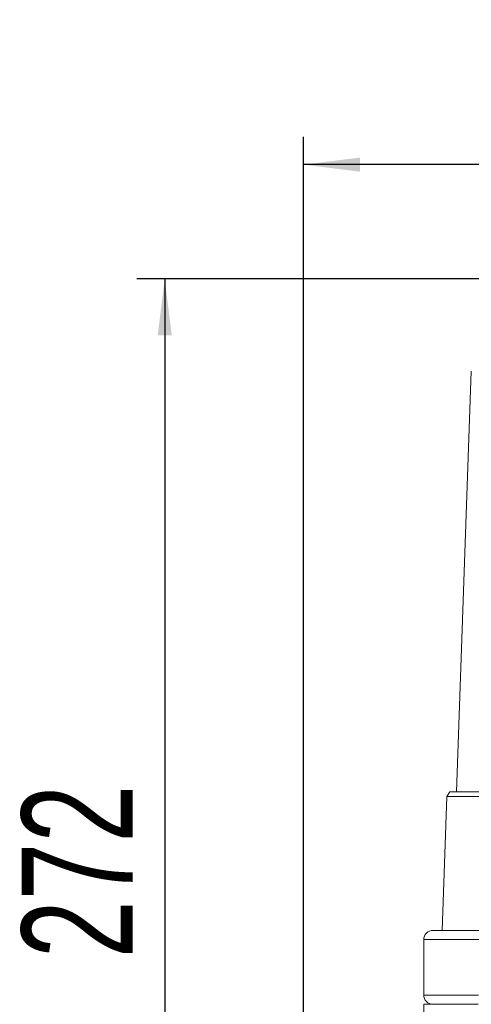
# Model space of a CAD drawing. Header units: millimetres. Extents: x 39 to 402, y 32 to 290.
# Tile 11 of 27: x 43 to 76, y 219 to 290. Entities that reach past the tile are written whole.
import ezdxf

# ---------------------------------------------------------------- set-up
doc = ezdxf.new("R2010")
doc.units = ezdxf.units.MM
doc.layers.add('10', color=7, linetype='Continuous')
doc.styles.add('SLDTEXTSTYLE0', font='TXT', dxfattribs={"width": 0.7})
doc.dimstyles.new('SLDDIMSTYLE0', dxfattribs={"dimtxt": 8, "dimasz": 4.08, "dimexe": 0, "dimexo": 0.0625, "dimgap": 2, "dimtad": 2, "dimlfac": 3, "dimrnd": 1e-09, "dimzin": 12, "dimdsep": 46, "dimtxsty": 'SLDTEXTSTYLE0', "dimsah": 1, "dimcen": 0.09, "dimadec": 0, "dimazin": 3, "dimtfac": 1, "dimtofl": 0, "dimtmove": 0, "dimatfit": 3, "dimfxl": 1, "dimfrac": 2, "dimtolj": 1, "dimtzin": 12, "dimarcsym": 0})

# ---------------------------------------------------------------- blocks, each defined once
blk = doc.blocks.new('_D')
at = {"layer": '10', "transparency": 16777216}
for p, q in [((63.738, 210.895), (63.738, 281.866)), ((186.972, 193.639), (186.972, 281.866)), ((186.972, 279.866), (63.738, 279.866))]:
    blk.add_line(p, q, dxfattribs=at)
for points in [[(63.738, 279.866), (67.818, 279.358), (67.818, 280.374)], [(186.972, 279.866), (182.892, 280.374), (182.892, 279.358)]]:
    blk.add_solid(points, dxfattribs=at)
at = {"layer": '10', "transparency": 16777216, "insert": (108.457, 290.178), "char_height": 8, "attachment_point": 1, "style": 'SLDTEXTSTYLE0'}
blk.add_mtext('370', dxfattribs=at)
blk = doc.blocks.new('_D_1')
at = {"layer": '10', "transparency": 16777216}
for p, q in [((104.405, 271.629), (51.738, 271.629)), ((53.738, 271.629), (53.738, 181.062)), ((90.801, 181.062), (51.738, 181.062))]:
    blk.add_line(p, q, dxfattribs=at)
for points in [[(53.738, 271.629), (53.23, 267.549), (54.246, 267.549)], [(53.738, 181.062), (54.246, 185.142), (53.23, 185.142)]]:
    blk.add_solid(points, dxfattribs=at)
at = {"layer": '10', "transparency": 16777216, "insert": (43.426, 222.629), "char_height": 8, "attachment_point": 1, "rotation": 90, "style": 'SLDTEXTSTYLE0'}
blk.add_mtext('272', dxfattribs=at)

msp = doc.modelspace()

# ---------------------------------------------------------------- linework, layer by layer
at = {"color": 7, "linetype": 'Continuous', "lineweight": 18}
for p, q in [((75.8332, 264.9622), (74.7739, 234.6288)), ((74.2842, 234.6288), (74.076, 234.2957)), ((74.2842, 234.6288), (81.4552, 234.6288)), ((74.076, 234.2957), (73.7384, 224.6288)), ((81.3758, 234.2957), (74.076, 234.2957)), ((73.0718, 224.6288), (76.6247, 224.6288)), ((72.4051, 223.9622), (72.4051, 219.9622)), ((72.4051, 219.2955), (72.4051, 216.5622)), ((76.3398, 219.2955), (72.4051, 219.2955))]:
    msp.add_line(p, q, dxfattribs=at)
at = {"color": 8, "linetype": 'Continuous', "lineweight": 18}
for p, q in [((76.5028, 223.9622), (72.4051, 223.9622)), ((72.4051, 219.9622), (76.3635, 219.9622))]:
    msp.add_line(p, q, dxfattribs=at)
at = {"color": 7, "linetype": 'Continuous', "lineweight": 18}
for centre, start, end in [((73.0718, 223.9622), 90, 180), ((73.0718, 219.9622), 180, 270)]:
    msp.add_arc(centre, 0.6667, start, end, dxfattribs=at)

# ---------------------------------------------------------------- dimensions: what is measured, and where the dimension line sits
at = {"layer": '10'}
dim = msp.add_linear_dim(base=(63.7384, 279.8657), p1=(186.9718, 193.6393), p2=(63.7384, 210.8955), dimstyle='SLDDIMSTYLE0', dxfattribs=at)
dim.commit()
dim.dimension.update_dxf_attribs({"geometry": '_D', "text_midpoint": (113.7178, 279.8657), "dimtype": 160})
dim = msp.add_linear_dim(base=(53.7384, 181.0622), p1=(104.4051, 271.6288), p2=(90.8006, 181.0622), angle=90, dimstyle='SLDDIMSTYLE0', dxfattribs=at)
dim.commit()
dim.dimension.update_dxf_attribs({"geometry": '_D_1', "text_midpoint": (53.7384, 227.8902), "dimtype": 160})

doc.saveas('drawing.dxf')
